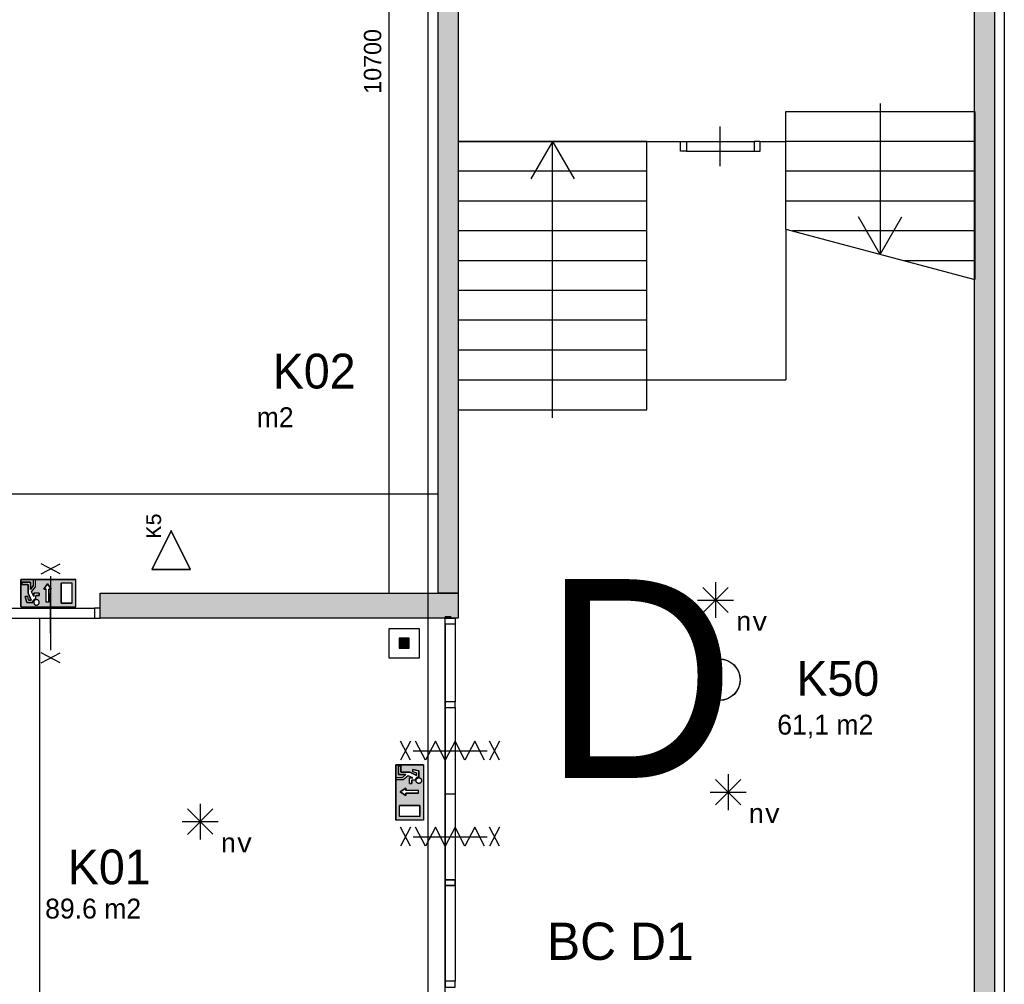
# Model space of a CAD drawing. Extents: x 319440 to 414317, y 3650 to 109188.
# Tile 20 of 46: x 352659 to 362568, y 27937 to 37638. Entities that reach past the tile are written whole.
import ezdxf
from ezdxf.enums import TextEntityAlignment as Align

# ---------------------------------------------------------------- set-up
doc = ezdxf.new("R2010")
doc.units = 0
doc.header["$MEASUREMENT"] = 0
doc.header["$PDMODE"] = 35
doc.header["$PDSIZE"] = -0.5
doc.layers.get('0').update_dxf_attribs({"linetype": 'CONTINUOUS'})
doc.layers.get('DEFPOINTS').update_dxf_attribs({"linetype": 'CONTINUOUS'})
for name, color, linetype in [('-02$TEKST$$$MAAT', 252, 'CONTINUOUS'), ('AA$1A---_ARCEER', 252, 'CONTINUOUS'), ('AL00---_BRANDBEVEILIGING', 252, 'CONTINUOUS'), ('AL22----_BINNENWAND', 252, 'CONTINUOUS'), ('AL24----_TRAPPEN', 252, 'CONTINUOUS'), ('AL31----_BUITENKOZIJN', 252, 'CONTINUOUS'), ('AL32----_BINNENKOZIJN', 252, 'CONTINUOUS'), ('AM$1A---_MAATVOERING', 252, 'CONTINUOUS'), ('Brandweer', 252, 'CONTINUOUS'), ('LAYER01', 252, 'CONTINUOUS'), ('M2', 252, 'CONTINUOUS'), ('OMPARTIMENTERING', 252, 'CONTINUOUS')]:
    doc.layers.add(name, color=color, linetype=linetype)
doc.styles.add('B-01', font='b-gbp')
doc.styles.add('MONOTXT', font='MONOTXT')
doc.dimstyles.new('BBA_STAND', dxfattribs={"dimtxt": 175, "dimasz": 1, "dimexe": 1, "dimexo": 0.001, "dimgap": 75, "dimtad": 1, "dimdec": 0, "dimzin": 0, "dimdsep": 46, "dimtxsty": 'B-01', "dimblk": 'NONE', "dimblk1": 'NONE', "dimblk2": 'PIJL1', "dimcen": 1, "dimse1": 1, "dimse2": 1, "dimclrd": 256, "dimclre": 1, "dimclrt": 256, "dimadec": 0, "dimazin": 0, "dimtfac": 1, "dimtdec": 0, "dimtmove": 0, "dimatfit": 0, "dimldrblk": 'PIJL1', "dimfxl": 1, "dimtolj": 1, "dimtzin": 0, "dimarcsym": 0})

# ---------------------------------------------------------------- blocks, each defined once
blk = doc.blocks.new('*D101')
at = {"layer": 'AM$1A---_MAATVOERING', "lineweight": -2, "transparency": 16777216}
blk.add_line((330020.4, 32871), (356865.4, 32871), dxfattribs=at)
at = {"layer": 'DEFPOINTS', "color": 0, "transparency": 16777216}
for p in [(330020.4, 42008), (356865.4, 42008), (356865.4, 32871)]:
    blk.add_point(p, dxfattribs=at)
at = {"layer": 'AM$1A---_MAATVOERING', "transparency": 16777216, "insert": (343442.9, 33033.5), "char_height": 175, "attachment_point": 5, "style": 'B-01'}
blk.add_mtext('\\A1;26845', dxfattribs=at)
blk = doc.blocks.new('_None')
blk = doc.blocks.new('PIJL1')
at = {"color": 1, "linetype": 'ByBlock'}
blk.add_line((0, 82.6), (0, -82.6), dxfattribs=at)
blk.add_solid([(-100, 16.7), (-100, -16.7), (0, 0)], dxfattribs=at)
blk = doc.blocks.new('*D118')
at = {"layer": 'AM$1A---_MAATVOERING', "lineweight": -2, "transparency": 16777216}
blk.add_line((356374, 42569), (356374, 31869), dxfattribs=at)
at = {"layer": 'DEFPOINTS', "color": 0, "transparency": 16777216}
for p in [(356551, 42569), (356374, 31869), (356551, 31869)]:
    blk.add_point(p, dxfattribs=at)
at = {"layer": 'AM$1A---_MAATVOERING', "transparency": 16777216, "insert": (356211.5, 37219), "char_height": 175, "attachment_point": 5, "rotation": 90, "style": 'B-01'}
blk.add_mtext('\\A1;10700', dxfattribs=at)
blk = doc.blocks.new('*D165')
at = {"layer": 'AM$1A---_MAATVOERING', "lineweight": -2, "transparency": 16777216}
blk.add_line((352859, 31619), (352859, 19319), dxfattribs=at)
at = {"layer": 'DEFPOINTS', "color": 0, "transparency": 16777216}
for p in [(351878, 31619), (352610.4, 19319), (352859, 19319)]:
    blk.add_point(p, dxfattribs=at)
at = {"layer": 'AM$1A---_MAATVOERING', "transparency": 16777216, "insert": (352696.5, 25469), "char_height": 175, "attachment_point": 5, "rotation": 90, "style": 'B-01'}
blk.add_mtext('\\A1;12300', dxfattribs=at)

msp = doc.modelspace()

# ---------------------------------------------------------------- hatches: boundary and pattern name
at = {"layer": 'AA$1A---_ARCEER'}
h = msp.add_hatch(color=256, dxfattribs=at)
h.paths.add_polyline_path([(362467.8, 10269), (362467.8, 39818.8), (362470.4, 39818.8), (362470.4, 40018.8), (362467.8, 40018.8), (362467.8, 42569), (362267.8, 42569), (362267.8, 40018.8), (356870.4, 40018.8), (356870.4, 31869), (357070.4, 31869), (357070.4, 39818.8), (362267.8, 39818.8), (362267.8, 36714.7), (362269.8, 36714.7), (362270, 35026), (362267.8, 35026), (362267.8, 26864.5), (362270.4, 26864.5), (362270.4, 26804.5), (362267.8, 26804.5), (362267.8, 24834.5), (362270.4, 24834.5), (362270.4, 24634.5), (362267.8, 24634.5), (362267.8, 10269)])
h.paths.add_polyline_path([(361412, 38714.7), (362267.8, 37876.3), (362267.8, 38016.3), (361452.8, 38814.7), (357887.1, 38814.7), (357070.4, 38014.7), (357070.4, 37874.7), (357927.9, 38714.7)], flags=17)
h.paths.add_polyline_path([(358570.4, 24634.5), (362267.8, 24634.5), (362267.8, 24834.5), (358670.4, 24834.5), (358670.4, 26884.5), (358470.4, 26884.5), (358470.4, 26798), (358470.4, 24834.5), (357070.4, 24834.5), (357070.4, 26884.5), (356940.6, 26884.5), (356870.4, 26884.5), (356870.4, 24734.5), (356870.4, 20919), (357070.4, 20919), (357070.4, 24634.5)], flags=17)
h.paths.add_polyline_path([(356870.4, 20969), (356870.4, 21069), (353370.4, 21069), (353370.4, 27319), (353570.4, 27319), (353570.4, 27419), (353270.4, 27419), (353270.4, 20969)])
h.paths.add_polyline_path([(356970.4, 16619), (356970.4, 15919), (357075.4, 15919), (357075.4, 19419), (356975.6, 19419), (356865.4, 19419), (356865.4, 19319), (353800.4, 19319), (353800.4, 19219), (356865.4, 19219), (356865.4, 16719), (356570.4, 16719), (356570.4, 13329), (356045.4, 13329), (356045.4, 10269), (356255.4, 10269), (356255.4, 13119), (357255.4, 13119), (357255.4, 13329), (357255.4, 15319), (357155.4, 15319), (357155.4, 13329), (356670.4, 13329), (356670.4, 16619), (356865.4, 16619)])
h.paths.add_polyline_path([(352470.4, 10269), (352470.4, 16419), (352370.4, 16419), (352370.4, 10269)])
h.paths.add_polyline_path([(352470.4, 17419), (352470.4, 19219), (352800.4, 19219), (352800.4, 19319), (352420.4, 19319), (352370.4, 19319), (352370.4, 19219.3), (352370.4, 19219), (352370.4, 17419)])
h.paths.add_polyline_path([(352470.4, 31619), (352470.4, 31869), (349811.8, 31869), (345240.4, 31869), (345240.4, 31819), (348851.9, 31819), (349052.1, 31619), (349811.8, 31619)])
h.paths.add_polyline_path([(356940.2, 31619), (356940.2, 31634), (356940.5, 31634), (356940.5, 31619), (357070.4, 31619), (357070.4, 31869), (356870.4, 31869), (353470.4, 31869), (353470.4, 31619)])
at = {"layer": 'AL00---_BRANDBEVEILIGING'}
msp.add_hatch(color=256, dxfattribs=at).paths.add_polyline_path([(356477.9, 31316.7), (356577.9, 31316.7), (356577.9, 31416.7), (356477.9, 31416.7)])
at = {"layer": 'Brandweer'}
h = msp.add_hatch(color=256, dxfattribs=at)
h.paths.add_polyline_path([(353225.3, 31731.8), (353225.3, 32009.2), (352670.4, 32009.2), (352670.4, 31731.8)])
h.paths.add_polyline_path([(353077.3, 31972.2), (353188.3, 31972.2), (353188.3, 31768.8), (353077.3, 31768.8)], flags=16)
h.paths.add_polyline_path([(352976.5, 31910.4), (352953.3, 31910.4), (352953.3, 31780.9), (352925.6, 31780.9), (352925.6, 31910.4), (352902.5, 31910.4), (352939.5, 31965.9)], flags=16)
h.paths.add_polyline_path([(352855.4, 31870.5), (352855.4, 31847.4), (352823, 31847.4), (352823, 31813.8), (352822.6, 31813.8), (352822.2, 31813.7), (352821.8, 31813.7), (352821.4, 31813.6), (352821, 31813.5), (352819.5, 31813.2), (352816.3, 31812.2), (352814.7, 31811.7), (352809.1, 31809), (352808.5, 31808.7), (352802.8, 31804.2), (352802.5, 31804), (352799.4, 31800.5), (352799, 31800), (352795.7, 31794.9), (352795.5, 31794.4), (352792.2, 31784.9), (352792.1, 31784.5), (352791.5, 31777.5), (352791.5, 31778), (352730.5, 31778), (352715.5, 31838.1), (352739.3, 31838.1), (352748.6, 31801.1), (352775.5, 31801.1), (352744.4, 31869.6), (352744.4, 31958.4), (352679.6, 31958.4), (352679.6, 31981.5), (352767.5, 31981.5), (352767.5, 31907.5), (352795.2, 31943.2), (352795.2, 32004.6), (352818.4, 32004.6), (352818.4, 31935.2), (352778.5, 31884), (352799.9, 31836.9), (352799.9, 31870.5)], flags=16)
h.paths.add_polyline_path([(352847.2, 31758.4), (352847.7, 31758.9), (352848.2, 31759.4)], flags=16)
h.paths.add_polyline_path([(352855.4, 31780.9), (352855.2, 31774.7), (352853.8, 31768.9), (352851, 31762.7), (352845.6, 31756.8), (352840.6, 31753.4), (352835.5, 31751.4), (352829.3, 31750.3), (352821.9, 31750.9), (352816.3, 31752.7), (352812.4, 31754.8), (352807.3, 31758.9), (352803.6, 31764.2), (352801.3, 31769.3), (352799.9, 31775.3), (352800.1, 31782.7), (352802.4, 31790.1), (352806.1, 31795.6), (352810.8, 31800.3), (352815.9, 31803.2), (352820.1, 31804.7), (352826.2, 31805.7), (352832.9, 31805.3), (352837.3, 31804), (352843.3, 31801.2), (352848.9, 31795.9), (352853, 31789.9)], flags=16)
msp.add_hatch(color=256, dxfattribs=at).paths.add_polyline_path([(359700, 30791.8), (359700, 31208.2, 1)])
h = msp.add_hatch(color=256, dxfattribs=at)
h.paths.add_polyline_path([(356721.9, 30142.4), (356444.4, 30142.4), (356444.4, 29587.6), (356721.9, 29587.6)])
h.paths.add_polyline_path([(356543.3, 29859.5), (356543.3, 29836.4), (356487.8, 29873.4), (356543.3, 29910.4), (356543.3, 29887.2), (356672.7, 29887.2), (356672.7, 29859.5)], flags=16)
h.paths.add_polyline_path([(356684.9, 29735.5), (356684.9, 29624.6), (356481.4, 29624.6), (356481.4, 29735.5)], flags=16)
h.paths.add_polyline_path([(356606.3, 29957.5), (356583.2, 29957.5), (356583.2, 30013), (356616.8, 30013), (356569.7, 30034.4), (356518.4, 29994.5), (356449.1, 29994.5), (356449.1, 30017.6), (356510.5, 30017.6), (356546.1, 30045.3), (356472.2, 30045.3), (356472.2, 30133.2), (356495.3, 30133.2), (356495.3, 30068.5), (356584.1, 30068.5), (356652.5, 30037.3), (356652.5, 30064.3), (356615.5, 30073.5), (356615.5, 30097.4), (356675.6, 30082.3), (356675.6, 30021.3), (356669.2, 30020.7), (356668.8, 30020.7), (356659.2, 30017.4), (356658.8, 30017.2), (356653.7, 30013.9), (356653.2, 30013.5), (356649.7, 30010.3), (356649.4, 30010.1), (356645, 30004.3), (356644.7, 30003.7), (356643.3, 30000.8), (356640.1, 29991.8), (356640.1, 29991.5), (356640, 29991.1), (356639.9, 29990.7), (356639.9, 29990.3), (356639.8, 29989.8), (356606.3, 29989.8)], flags=16)
h.paths.add_polyline_path([(356696.7, 30006.3), (356700.9, 29996.6), (356701.2, 29996.1), (356701, 29996.5), (356705.4, 29985.2), (356697.4, 29964.7), (356689.2, 29961), (356678.6, 29955.6), (356657.9, 29961.4), (356646.5, 29979.4), (356650.2, 30000.5), (356667.3, 30013.9), (356677, 30012.9), (356688.3, 30012.1), (356695.8, 30004.3), (356701.4, 29999), (356701.4, 29999), (356704.9, 29979.1), (356699.7, 29971.3), (356693.1, 29961), (356685.8, 29959.3), (356672.7, 29955.6), (356653.6, 29965.3), (356649.7, 29975.5), (356648.9, 29977.2), (356648.9, 29977.1), (356648.4, 29979.9), (356648.4, 29980), (356648.4, 29979.9), (356648.4, 29979.9), (356646.5, 29991), (356652.2, 30000.1), (356653.8, 30003), (356653.5, 30002.5), (356664.3, 30012.7), (356686.3, 30013.2), (356693.4, 30006.5), (356702.2, 29998.9), (356702.7, 29992.7), (356704.5, 29978), (356692.1, 29960.5), (356671.3, 29955.8), (356662.3, 29960.9), (356661.7, 29961.2), (356661.9, 29961.1), (356651.8, 29967.5), (356645.9, 29988.6), (356650.4, 29996.9), (356655.7, 30007.3), (356665.3, 30011), (356665.7, 30011.2), (356665.6, 30011.1), (356677.1, 30014.9)], flags=16)

# ---------------------------------------------------------------- linework, layer by layer
at = {"layer": '-02$TEKST$$$MAAT'}
for points in [[(354183, 32109.7), (354378.4, 32109.7), (354183, 32500.3), (353987.7, 32109.7)], [(354183, 32112.2), (354374.3, 32112.2), (354183, 32494.7), (353991.8, 32112.2)]]:
    msp.add_lwpolyline(points, close=True, dxfattribs=at)
at = {"layer": 'AL00---_BRANDBEVEILIGING'}
msp.add_lwpolyline([(356377.9, 31216.8), (356377.9, 31516.7), (356677.9, 31516.7), (356677.9, 31216.7), (356377.9, 31216.7)], dxfattribs=at)
msp.add_lwpolyline([(356477.9, 31316.7), (356577.9, 31316.7), (356577.9, 31416.7), (356477.9, 31416.7)], close=True, dxfattribs=at)
at = {"layer": 'AL22----_BINNENWAND'}
for points in [[(356870.4, 31869), (356870.4, 40018.8)], [(357070.4, 39818.8), (357070.4, 31869)], [(362267.8, 10269), (362267.8, 39818.8)], [(362467.8, 39818.8), (362467.8, 10269)], [(353470.4, 31869), (357070.4, 31869)], [(353470.4, 31619), (353470.4, 31869)], [(357070.4, 31869), (356870.4, 31869)], [(357070.4, 31869), (357070.4, 31619)], [(357070.4, 31619), (353470.4, 31619)], [(356940.4, 26884.5), (356940.2, 31634)], [(357000.2, 31634), (356940.2, 31634)]]:
    msp.add_lwpolyline(points, dxfattribs=at)
at = {"layer": 'AL24----_TRAPPEN'}
for points in [[(361319.8, 36794.7), (361319.8, 35277.8)], [(360369.8, 35532.3), (360369.8, 36714.7), (362269.8, 36714.7), (362270, 35026)], [(359709.5, 36164.7), (359709.5, 36364.7), (359709.5, 36564.7)], [(357070.4, 36414.7), (358970.4, 36414.7)], [(358020.4, 36414.7), (357802.5, 36037.2)], [(358020.4, 33634.7), (358020.4, 36414.7)], [(358020.4, 36414.7), (358238.3, 36037.2)], [(358970.4, 36414.7), (359309.4, 36414.7)], [(360109.4, 36414.7), (360369.8, 36414.7)], [(362269.8, 36414.7), (360369.8, 36414.7)], [(358970.4, 36114.7), (357070.4, 36114.7)], [(362269.8, 36114.7), (360369.8, 36114.7)], [(358970.4, 35814.7), (357070.4, 35814.7)], [(362269.8, 35814.7), (360369.8, 35814.7)], [(361319.9, 35277.8), (361102, 35655.3)], [(361319.9, 35277.8), (361537.9, 35655.3)], [(358970.4, 35514.7), (357070.4, 35514.7)], [(360369.8, 35532.3), (362270, 35026)], [(360369.8, 35532.3), (360369.8, 34014.7)], [(362269.8, 35514.7), (360435.7, 35514.7)], [(358970.4, 35214.7), (357070.4, 35214.7)], [(362269.8, 35214.7), (361561.8, 35214.7)], [(358970.4, 34914.7), (357070.4, 34914.7)], [(358970.4, 34614.7), (357070.4, 34614.7)], [(358970.4, 34314.7), (357070.4, 34314.7)], [(357070.4, 34014.7), (358970.4, 34014.7)], [(358970.4, 34014.7), (360369.8, 34014.7)]]:
    msp.add_lwpolyline(points, dxfattribs=at)
msp.add_lwpolyline([(357070.4, 33714.7), (358970.4, 33714.7), (358970.4, 36414.7), (357070.4, 36414.7)], close=True, dxfattribs=at)
at = {"layer": 'AL31----_BUITENKOZIJN'}
msp.add_lwpolyline([(352970.5, 31469), (352970.5, 31669), (352970.5, 31869)], dxfattribs=at)
at = {"layer": 'AL32----_BINNENKOZIJN'}
for points in [[(359309.4, 36414.7), (359369.4, 36414.7), (359369.4, 36314.7), (359309.4, 36314.7)], [(360109.4, 36414.7), (360049.6, 36414.7), (360049.6, 36315), (360109.4, 36315)], [(353470.4, 31719), (353410.6, 31719), (353410.6, 31619.3), (353470.4, 31619.3)], [(357040.2, 31619), (357040.2, 31559.3), (356940.5, 31559.3), (356940.5, 31619)], [(357040.2, 30719), (357040.2, 30778.8), (356940.5, 30778.8), (356940.5, 30719)], [(357040.2, 28928.8), (357040.2, 28988.5), (356940.5, 28988.5), (356940.5, 28928.8)], [(357040.4, 28988.5), (357040.4, 28928.8), (356940.6, 28928.8), (356940.6, 28988.5)], [(357040.4, 27906.8), (357040.4, 27966.5), (356940.6, 27966.5), (356940.6, 27906.8)]]:
    msp.add_lwpolyline(points, close=True, dxfattribs=at)
for points in [[(359369.4, 36414.7), (360049.6, 36414.7)], [(359369.4, 36314.7), (360049.6, 36315)], [(352530.4, 31719), (353410.6, 31719)], [(352530.4, 31619), (353410.6, 31619.3)], [(356940.5, 31559.3), (356940.5, 30778.8)], [(357040.2, 31559.3), (357040.2, 30778.8)], [(356940.5, 30719), (356940.5, 28988.5)], [(357040.2, 30719), (357040.2, 28988.5)], [(356940.6, 28928.8), (356940.6, 27966.5)], [(357040.4, 28928.8), (357040.4, 27966.5)]]:
    msp.add_lwpolyline(points, dxfattribs=at)
at = {"layer": 'Brandweer'}
for p, q in [((352670.4, 32009.2, 2600), (353225.3, 32009.2, 2600)), ((352670.4, 31731.8, 2600), (352670.4, 32009.2, 2600)), ((353225.3, 31731.8, 2600), (353225.3, 32009.2, 2600)), ((352679.6, 31981.5, 2600), (352767.5, 31981.5, 2600)), ((352679.6, 31958.4, 2600), (352679.6, 31981.5, 2600)), ((352744.4, 31958.4, 2600), (352679.6, 31958.4, 2600)), ((352744.4, 31869.6, 2600), (352744.4, 31958.4, 2600)), ((352767.5, 31981.5, 2600), (352767.5, 31907.5, 2600)), ((352767.5, 31907.5, 2600), (352795.2, 31943.2, 2600)), ((352778.4, 31883.8, 2600), (352818.4, 31935.2, 2600)), ((352818.4, 32004.6, 2600), (352795.2, 32004.6, 2600)), ((352795.2, 32004.6, 2600), (352795.2, 31943.2, 2600)), ((352818.4, 31935.2, 2600), (352818.4, 32004.6, 2600)), ((352939.5, 31965.9, 2600), (352902.5, 31910.4, 2600)), ((352902.5, 31910.4, 2600), (352925.6, 31910.4, 2600)), ((352925.6, 31780.9, 2600), (352925.6, 31910.4, 2600)), ((352976.5, 31910.4, 2600), (352939.5, 31965.9, 2600)), ((352953.3, 31910.4, 2600), (352976.5, 31910.4, 2600)), ((352953.3, 31780.9, 2600), (352953.3, 31910.4, 2600)), ((353077.3, 31768.8, 2600), (353077.3, 31972.2, 2600)), ((353188.3, 31972.2, 2600), (353077.3, 31972.2, 2600)), ((353188.3, 31768.8, 2600), (353188.3, 31972.2, 2600)), ((359534, 31673.3), (359789.7, 31929)), ((359534, 31929), (359788.5, 31674.5)), ((359661.2, 31981.7), (359661.2, 31621.8)), ((352739.3, 31838.1, 2600), (352715.5, 31838.1, 2600)), ((352730.5, 31778, 2600), (352715.5, 31838.1, 2600)), ((352748.6, 31801.1, 2600), (352739.3, 31838.1, 2600)), ((352775.5, 31801.1, 2600), (352744.4, 31869.6, 2600)), ((352799.9, 31836.9, 2600), (352778.5, 31884, 2600)), ((352855.4, 31870.5, 2600), (352799.9, 31870.5, 2600)), ((352799.9, 31836.9, 2600), (352799.9, 31870.5, 2600)), ((352823, 31813.8, 2600), (352823, 31847.4, 2600)), ((352855.4, 31847.4, 2600), (352823, 31847.4, 2600)), ((352855.4, 31870.5, 2600), (352855.4, 31847.4, 2600)), ((352670.4, 31731.8, 2600), (353225.3, 31731.8, 2600)), ((352791.5, 31778, 2600), (352730.5, 31778, 2600)), ((352748.6, 31801.1, 2600), (352775.5, 31801.1, 2600)), ((353188.3, 31768.8, 2600), (353077.3, 31768.8, 2600)), ((359480.4, 31800.9), (359842.1, 31800.9)), ((359700, 31209.5), (359700, 30790.5)), ((356444.4, 30142.4, 2600), (356444.4, 29587.6, 2600)), ((356721.9, 30142.4, 2600), (356444.4, 30142.4, 2600)), ((356472.2, 30133.2, 2600), (356472.2, 30045.3, 2600)), ((356495.3, 30133.2, 2600), (356472.2, 30133.2, 2600)), ((356495.3, 30068.5, 2600), (356495.3, 30133.2, 2600)), ((356721.9, 30142.4, 2600), (356721.9, 29587.6, 2600)), ((356472.2, 30045.3, 2600), (356546.1, 30045.3, 2600)), ((356584.1, 30068.5, 2600), (356495.3, 30068.5, 2600)), ((356546.1, 30045.3, 2600), (356510.5, 30017.6, 2600)), ((356569.8, 30034.5, 2600), (356518.4, 29994.5, 2600)), ((356616.8, 30013, 2600), (356569.7, 30034.4, 2600)), ((356652.5, 30037.3, 2600), (356584.1, 30068.5, 2600)), ((356615.5, 30073.5, 2600), (356615.5, 30097.4, 2600)), ((356675.6, 30082.3, 2600), (356615.5, 30097.4, 2600)), ((356652.5, 30064.3, 2600), (356615.5, 30073.5, 2600)), ((356652.5, 30064.3, 2600), (356652.5, 30037.3, 2600)), ((356675.6, 30021.3, 2600), (356675.6, 30082.3, 2600)), ((359787.8, 30049.3, 2600), (359787.8, 29689.4, 2600)), ((356449.1, 29994.5, 2600), (356449.1, 30017.6, 2600)), ((356449.1, 30017.6, 2600), (356510.5, 30017.6, 2600)), ((356518.4, 29994.5, 2600), (356449.1, 29994.5, 2600)), ((356583.2, 29957.5, 2600), (356583.2, 30013, 2600)), ((356616.8, 30013, 2600), (356583.2, 30013, 2600)), ((356583.2, 29957.5, 2600), (356606.3, 29957.5, 2600)), ((356639.8, 29989.8, 2600), (356606.3, 29989.8, 2600)), ((356606.3, 29957.5, 2600), (356606.3, 29989.8, 2600)), ((359660.6, 29740.9, 2600), (359916.3, 29996.6, 2600)), ((359660.6, 29996.6, 2600), (359915, 29742.1, 2600)), ((356487.8, 29873.4, 2600), (356543.3, 29910.4, 2600)), ((356543.3, 29836.4, 2600), (356487.8, 29873.4, 2600)), ((356543.3, 29910.4, 2600), (356543.3, 29887.2, 2600)), ((356672.7, 29887.2, 2600), (356543.3, 29887.2, 2600)), ((356543.3, 29859.5, 2600), (356543.3, 29836.4, 2600)), ((356672.7, 29859.5, 2600), (356543.3, 29859.5, 2600)), ((359606.9, 29868.5, 2600), (359968.6, 29868.5, 2600)), ((354475, 29753.2), (354475, 29393.4)), ((356684.9, 29735.5, 2600), (356481.4, 29735.5, 2600)), ((356481.4, 29624.6, 2600), (356481.4, 29735.5, 2600)), ((356684.9, 29624.6, 2600), (356684.9, 29735.5, 2600)), ((354347.8, 29700.5), (354602.2, 29446.1)), ((354347.8, 29444.8), (354603.5, 29700.5)), ((354294.2, 29572.4), (354655.8, 29572.4)), ((356721.9, 29587.6, 2600), (356444.4, 29587.6, 2600)), ((356684.9, 29624.6, 2600), (356481.4, 29624.6, 2600))]:
    msp.add_line(p, q, dxfattribs=at)
for points in [[(353067.3, 32066.5), (352873.8, 32166.5)], [(352873.8, 32066.5), (353067.3, 32166.5)], [(352970.5, 32041.5), (352970.5, 31296.5)], [(352970.5, 32041.5), (352970.5, 31296.5)], [(353067.3, 31171.5), (352873.8, 31271.5)], [(352873.8, 31171.5), (353067.3, 31271.5)], [(356592.9, 30383.1), (356492.9, 30189.6)], [(356592.9, 30189.6), (356492.9, 30383.1)], [(356592.9, 30383.1), (356492.9, 30189.6)], [(356592.9, 30189.6), (356492.9, 30383.1)], [(357336.9, 30189.6), (357237.9, 30383.1), (357138.9, 30189.6), (357039.9, 30383.1), (356940.9, 30189.6), (356841.9, 30383.1), (356742.9, 30189.6), (356643.9, 30383.1)], [(357336.9, 30189.6), (357237.9, 30383.1), (357138.9, 30189.6), (357039.9, 30383.1), (356940.9, 30189.6), (356841.9, 30383.1), (356742.9, 30189.6), (356643.9, 30383.1)], [(357487.9, 30383.1), (357387.9, 30189.6)], [(357487.9, 30189.6), (357387.9, 30383.1)], [(357487.9, 30383.1), (357387.9, 30189.6)], [(357487.9, 30189.6), (357387.9, 30383.1)], [(356617.9, 30286.4), (357362.9, 30286.4)], [(356617.9, 30286.4), (357362.9, 30286.4)], [(356617.9, 30286.4), (357362.9, 30286.4)], [(356617.9, 30286.4), (357362.9, 30286.4)], [(356940.6, 29853.8), (357040.2, 29853.8)], [(356592.9, 29517.9), (356492.9, 29324.3)], [(356592.9, 29324.3), (356492.9, 29517.9)], [(356592.9, 29517.9), (356492.9, 29324.3)], [(356592.9, 29324.3), (356492.9, 29517.9)], [(357336.9, 29324.3), (357237.9, 29517.9), (357138.9, 29324.3), (357039.9, 29517.9), (356940.9, 29324.3), (356841.9, 29517.9), (356742.9, 29324.3), (356643.9, 29517.9)], [(357336.9, 29324.3), (357237.9, 29517.9), (357138.9, 29324.3), (357039.9, 29517.9), (356940.9, 29324.3), (356841.9, 29517.9), (356742.9, 29324.3), (356643.9, 29517.9)], [(357487.9, 29517.9), (357387.9, 29324.3)], [(357487.9, 29324.3), (357387.9, 29517.9)], [(357487.9, 29517.9), (357387.9, 29324.3)], [(357487.9, 29324.3), (357387.9, 29517.9)], [(356617.9, 29421.1), (357362.9, 29421.1)], [(356617.9, 29421.1), (357362.9, 29421.1)], [(356617.9, 29421.1), (357362.9, 29421.1)], [(356617.9, 29421.1), (357362.9, 29421.1)]]:
    msp.add_lwpolyline(points, dxfattribs=at)
at = {"layer": 'Brandweer', "elevation": 2600}
for points in [[(352670.4, 32009.2), (352670.4, 31731.8), (353225.3, 31731.8), (353225.3, 32009.2), (352670.4, 32009.2)], [(352679.6, 31981.5), (352679.6, 31958.4), (352744.4, 31958.4), (352744.4, 31869.6), (352775.5, 31801.1), (352748.6, 31801.1), (352739.3, 31838.1), (352715.5, 31838.1), (352730.5, 31778), (352791.5, 31778), (352792, 31783.9), (352792.5, 31786.4), (352793.2, 31788.9), (352794.2, 31791.6), (352795.8, 31795.1), (352797.4, 31797.9), (352798.7, 31799.7), (352800.7, 31802.1), (352802.5, 31803.9), (352805.3, 31806.4), (352808, 31808.4), (352811, 31810.1), (352814, 31811.5), (352818.1, 31812.9), (352821, 31813.5), (352823, 31814.2), (352823, 31847.4), (352855.4, 31847.4), (352855.4, 31870.5), (352799.9, 31870.5), (352799.9, 31836.9), (352778.5, 31884), (352818.4, 31935.2), (352818.4, 32004.6), (352795.2, 32004.6), (352795.2, 31943.2), (352767.5, 31907.5), (352767.5, 31981.5), (352679.6, 31981.5)], [(352953.3, 31780.9), (352925.6, 31780.9), (352925.6, 31910.4), (352902.5, 31910.4), (352939.5, 31965.9), (352976.5, 31910.4), (352953.3, 31910.4), (352953.3, 31780.9)], [(353077.3, 31972.2), (353077.3, 31768.8), (353188.3, 31768.8), (353188.3, 31972.2), (353077.3, 31972.2)], [(352791.5, 31778), (352791.5, 31778.4), (352791.5, 31778.8), (352791.5, 31779.3), (352791.5, 31779.7), (352791.6, 31780.1), (352791.6, 31780.5), (352791.6, 31780.9), (352791.6, 31781.3), (352791.7, 31781.7), (352791.7, 31782.1), (352791.8, 31782.5), (352791.8, 31782.9), (352791.9, 31783.3), (352792, 31783.7), (352792, 31784.1), (352792.1, 31784.5), (352792.2, 31784.9), (352792.2, 31785.3), (352792.3, 31785.7), (352792.4, 31786.1), (352792.5, 31786.5), (352792.6, 31786.9), (352792.7, 31787.3), (352792.8, 31787.7), (352792.9, 31788.1), (352793, 31788.5), (352793.2, 31788.8), (352793.3, 31789.2), (352793.4, 31789.6), (352793.5, 31790), (352793.7, 31790.4), (352793.8, 31790.8), (352794, 31791.2), (352794.1, 31791.5), (352794.3, 31791.9), (352794.4, 31792.3), (352794.6, 31792.7), (352794.8, 31793), (352794.9, 31793.4), (352795.1, 31793.8), (352795.3, 31794.1), (352795.5, 31794.5), (352795.7, 31794.9), (352795.8, 31795.2), (352796, 31795.6), (352796.2, 31795.9), (352796.4, 31796.3), (352796.7, 31796.6), (352796.9, 31797), (352797.1, 31797.3), (352797.3, 31797.7), (352797.5, 31798), (352797.8, 31798.3), (352798, 31798.7), (352798.2, 31799), (352798.5, 31799.3), (352798.7, 31799.7), (352798.9, 31800), (352799.2, 31800.3), (352799.4, 31800.6), (352799.7, 31800.9), (352800, 31801.3), (352800.2, 31801.6), (352800.5, 31801.9), (352800.8, 31802.2), (352801, 31802.5), (352801.3, 31802.8), (352801.6, 31803.1), (352801.9, 31803.4), (352802.2, 31803.7), (352802.5, 31803.9), (352802.7, 31804.2), (352803, 31804.5), (352803.3, 31804.8), (352803.6, 31805), (352804, 31805.3), (352804.3, 31805.6), (352804.6, 31805.8), (352804.9, 31806.1), (352805.2, 31806.4), (352805.5, 31806.6), (352805.9, 31806.8), (352806.2, 31807.1), (352806.5, 31807.3), (352806.8, 31807.6), (352807.2, 31807.8), (352807.5, 31808), (352807.8, 31808.3), (352808.2, 31808.5), (352808.5, 31808.7), (352808.9, 31808.9), (352809.2, 31809.1), (352809.6, 31809.3), (352809.9, 31809.5), (352810.3, 31809.7), (352810.7, 31809.9), (352811, 31810.1), (352811.4, 31810.3), (352811.7, 31810.5), (352812.1, 31810.6), (352812.5, 31810.8), (352812.8, 31811), (352813.2, 31811.1), (352813.6, 31811.3), (352814, 31811.5), (352814.3, 31811.6), (352814.7, 31811.8), (352815.1, 31811.9), (352815.5, 31812), (352815.9, 31812.2), (352816.3, 31812.3), (352816.6, 31812.4), (352817, 31812.6), (352817.4, 31812.7), (352817.8, 31812.8), (352818.2, 31812.9), (352818.6, 31813), (352819, 31813.1), (352819.4, 31813.2), (352819.8, 31813.3), (352820.2, 31813.4), (352820.6, 31813.5), (352821, 31813.5), (352821.4, 31813.6), (352821.8, 31813.7), (352822.2, 31813.7), (352822.6, 31813.8), (352823, 31813.8)], [(352847.2, 31758.4), (352848.2, 31759.4), (352849.1, 31760.4), (352849.9, 31761.5), (352850.7, 31762.6), (352851.4, 31763.8), (352852.1, 31765), (352852.7, 31766.2), (352853.2, 31767.4), (352853.7, 31768.7), (352854.2, 31770), (352854.5, 31771.3), (352854.8, 31772.6), (352855.1, 31774), (352855.2, 31775.3), (352855.3, 31776.7), (352855.4, 31778), (352855.3, 31779.4), (352855.2, 31780.8), (352855.1, 31782.1), (352854.8, 31783.4), (352854.5, 31784.8), (352854.2, 31786.1), (352853.7, 31787.4), (352853.2, 31788.6), (352852.7, 31789.9), (352852.1, 31791.1), (352851.4, 31792.3), (352850.7, 31793.4), (352849.9, 31794.6), (352849.1, 31795.6), (352848.2, 31796.7), (352847.2, 31797.6), (352846.2, 31798.6), (352845.2, 31799.5), (352844.1, 31800.3), (352843, 31801.1), (352841.9, 31801.8), (352840.7, 31802.5), (352839.5, 31803.1), (352838.2, 31803.7), (352837, 31804.2), (352835.7, 31804.6), (352834.4, 31804.9), (352833, 31805.2), (352831.7, 31805.5), (352830.3, 31805.6), (352829, 31805.7), (352827.6, 31805.8), (352826.3, 31805.7), (352824.9, 31805.6), (352823.5, 31805.5), (352822.2, 31805.2), (352820.9, 31804.9), (352819.6, 31804.6), (352818.3, 31804.2), (352817, 31803.7), (352815.8, 31803.1), (352814.5, 31802.5), (352813.3, 31801.8), (352812.2, 31801.1), (352811.1, 31800.3), (352810, 31799.5), (352809, 31798.6), (352808, 31797.6), (352807.1, 31796.7), (352806.2, 31795.6), (352805.3, 31794.6), (352804.5, 31793.4), (352803.8, 31792.3), (352803.1, 31791.1), (352802.5, 31789.9), (352802, 31788.6), (352801.5, 31787.4), (352801.1, 31786.1), (352800.7, 31784.8), (352800.4, 31783.4), (352800.2, 31782.1), (352800, 31780.8), (352799.9, 31779.4), (352799.9, 31778), (352799.9, 31776.7), (352800, 31775.3), (352800.2, 31774), (352800.4, 31772.6), (352800.7, 31771.3), (352801.1, 31770), (352801.5, 31768.7), (352802, 31767.4), (352802.5, 31766.2), (352803.1, 31765), (352803.8, 31763.8), (352804.5, 31762.6), (352805.3, 31761.5), (352806.2, 31760.4), (352807.1, 31759.4), (352808, 31758.4), (352809, 31757.5), (352810, 31756.6), (352811.1, 31755.7), (352812.2, 31755), (352813.4, 31754.2), (352814.5, 31753.6), (352815.8, 31752.9), (352817, 31752.4), (352818.3, 31751.9), (352819.6, 31751.5), (352820.9, 31751.1), (352822.2, 31750.8), (352823.5, 31750.6), (352824.9, 31750.4), (352826.3, 31750.3), (352827.6, 31750.3), (352829, 31750.3), (352830.3, 31750.4), (352831.7, 31750.6), (352833, 31750.8), (352834.4, 31751.1), (352835.7, 31751.5), (352837, 31751.9), (352838.2, 31752.4), (352839.5, 31752.9), (352840.7, 31753.6), (352841.9, 31754.2), (352843, 31755), (352844.1, 31755.7), (352845.2, 31756.6), (352846.2, 31757.5), (352847.2, 31758.4)], [(352800.2, 31773.9), (352801.3, 31769.3), (352803.6, 31764.2), (352806.3, 31760.3), (352808.6, 31757.8), (352812.4, 31754.8), (352816.3, 31752.7), (352821.9, 31750.9), (352829.3, 31750.3), (352835.5, 31751.4), (352839.6, 31753), (352841.7, 31754.1), (352844.3, 31755.9), (352846.5, 31757.7), (352849.6, 31761.1), (352851.9, 31764.6), (352853.8, 31768.9), (352855.2, 31774.7), (352855.3, 31778.9), (352855, 31782.4), (352853.5, 31788.1), (352851.9, 31791.5), (352848.9, 31795.9), (352844.5, 31800), (352841.7, 31801.9), (352837.3, 31804), (352832.9, 31805.3), (352826.2, 31805.7), (352820.1, 31804.7), (352815.9, 31803.2), (352812.6, 31801.4), (352809.4, 31799), (352806.1, 31795.6), (352803.4, 31791.6), (352801.9, 31788.3), (352800.5, 31784.1), (352800.1, 31781.3), (352799.9, 31776.7), (352800.2, 31773.9)], [(356444.4, 30142.4), (356721.9, 30142.4), (356721.9, 29587.6), (356444.4, 29587.6), (356444.4, 30142.4)], [(356472.2, 30133.2), (356495.3, 30133.2), (356495.3, 30068.5), (356584.1, 30068.5), (356652.5, 30037.3), (356652.5, 30064.3), (356615.5, 30073.5), (356615.5, 30097.4), (356675.6, 30082.3), (356675.6, 30021.3), (356669.8, 30020.9), (356667.3, 30020.4), (356664.8, 30019.7), (356662, 30018.7), (356658.5, 30017), (356655.8, 30015.4), (356654, 30014.1), (356651.6, 30012.2), (356649.7, 30010.4), (356647.3, 30007.6), (356645.3, 30004.8), (356643.6, 30001.8), (356642.2, 29998.9), (356640.8, 29994.8), (356640.1, 29991.8), (356639.5, 29989.8), (356606.3, 29989.8), (356606.3, 29957.5), (356583.2, 29957.5), (356583.2, 30013), (356616.8, 30013), (356569.7, 30034.4), (356518.4, 29994.5), (356449.1, 29994.5), (356449.1, 30017.6), (356510.5, 30017.6), (356546.1, 30045.3), (356472.2, 30045.3), (356472.2, 30133.2)], [(356675.6, 30021.3), (356675.2, 30021.3), (356674.8, 30021.3), (356674.4, 30021.3), (356674, 30021.3), (356673.6, 30021.3), (356673.2, 30021.3), (356672.8, 30021.2), (356672.4, 30021.2), (356672, 30021.2), (356671.6, 30021.1), (356671.2, 30021.1), (356670.8, 30021), (356670.4, 30021), (356670, 30020.9), (356669.6, 30020.8), (356669.2, 30020.8), (356668.8, 30020.7), (356668.4, 30020.6), (356668, 30020.5), (356667.6, 30020.4), (356667.2, 30020.3), (356666.8, 30020.2), (356666.4, 30020.1), (356666, 30020), (356665.6, 30019.9), (356665.2, 30019.8), (356664.8, 30019.7), (356664.4, 30019.6), (356664, 30019.4), (356663.7, 30019.3), (356663.3, 30019.2), (356662.9, 30019), (356662.5, 30018.9), (356662.1, 30018.7), (356661.8, 30018.6), (356661.4, 30018.4), (356661, 30018.2), (356660.6, 30018.1), (356660.3, 30017.9), (356659.9, 30017.7), (356659.5, 30017.6), (356659.2, 30017.4), (356658.8, 30017.2), (356658.5, 30017), (356658.1, 30016.8), (356657.7, 30016.6), (356657.4, 30016.4), (356657, 30016.2), (356656.7, 30016), (356656.3, 30015.8), (356656, 30015.5), (356655.7, 30015.3), (356655.3, 30015.1), (356655, 30014.9), (356654.7, 30014.6), (356654.3, 30014.4), (356654, 30014.1), (356653.7, 30013.9), (356653.4, 30013.6), (356653, 30013.4), (356652.7, 30013.1), (356652.4, 30012.9), (356652.1, 30012.6), (356651.8, 30012.3), (356651.5, 30012.1), (356651.2, 30011.8), (356650.9, 30011.5), (356650.6, 30011.2), (356650.3, 30011), (356650, 30010.7), (356649.7, 30010.4), (356649.4, 30010.1), (356649.2, 30009.8), (356648.9, 30009.5), (356648.6, 30009.2), (356648.4, 30008.9), (356648.1, 30008.6), (356647.8, 30008.3), (356647.6, 30008), (356647.3, 30007.6), (356647.1, 30007.3), (356646.8, 30007), (356646.6, 30006.7), (356646.3, 30006.3), (356646.1, 30006), (356645.9, 30005.7), (356645.6, 30005.3), (356645.4, 30005), (356645.2, 30004.6), (356645, 30004.3), (356644.8, 30004), (356644.6, 30003.6), (356644.3, 30003.3), (356644.1, 30002.9), (356643.9, 30002.5), (356643.8, 30002.2), (356643.6, 30001.8), (356643.4, 30001.5), (356643.2, 30001.1), (356643, 30000.7), (356642.9, 30000.4), (356642.7, 30000), (356642.5, 29999.6), (356642.4, 29999.2), (356642.2, 29998.9), (356642.1, 29998.5), (356641.9, 29998.1), (356641.8, 29997.7), (356641.6, 29997.4), (356641.5, 29997), (356641.4, 29996.6), (356641.2, 29996.2), (356641.1, 29995.8), (356641, 29995.4), (356640.9, 29995), (356640.8, 29994.6), (356640.7, 29994.2), (356640.6, 29993.8), (356640.5, 29993.5), (356640.4, 29993.1), (356640.3, 29992.7), (356640.2, 29992.3), (356640.1, 29991.9), (356640.1, 29991.5), (356640, 29991.1), (356639.9, 29990.7), (356639.9, 29990.3), (356639.8, 29989.8)], [(356695.3, 29965.6), (356694.3, 29964.7), (356693.2, 29963.8), (356692.2, 29962.9), (356691.1, 29962.2), (356689.9, 29961.4), (356688.7, 29960.8), (356687.5, 29960.1), (356686.3, 29959.6), (356685, 29959.1), (356683.7, 29958.7), (356682.4, 29958.3), (356681, 29958), (356679.7, 29957.8), (356678.4, 29957.6), (356677, 29957.5), (356675.6, 29957.5), (356674.3, 29957.5), (356672.9, 29957.6), (356671.6, 29957.8), (356670.2, 29958), (356668.9, 29958.3), (356667.6, 29958.7), (356666.3, 29959.1), (356665, 29959.6), (356663.8, 29960.1), (356662.6, 29960.8), (356661.4, 29961.4), (356660.2, 29962.2), (356659.1, 29962.9), (356658, 29963.8), (356657, 29964.7), (356656, 29965.6), (356655.1, 29966.6), (356654.2, 29967.6), (356653.4, 29968.7), (356652.6, 29969.8), (356651.8, 29971), (356651.2, 29972.1), (356650.6, 29973.4), (356650, 29974.6), (356649.5, 29975.9), (356649.1, 29977.2), (356648.7, 29978.5), (356648.4, 29979.8), (356648.2, 29981.2), (356648, 29982.5), (356647.9, 29983.9), (356647.9, 29985.2), (356647.9, 29986.6), (356648, 29987.9), (356648.2, 29989.3), (356648.4, 29990.6), (356648.7, 29992), (356649.1, 29993.3), (356649.5, 29994.6), (356650, 29995.8), (356650.6, 29997.1), (356651.2, 29998.3), (356651.8, 29999.5), (356652.6, 30000.6), (356653.4, 30001.8), (356654.2, 30002.8), (356655.1, 30003.9), (356656, 30004.8), (356657, 30005.8), (356658, 30006.7), (356659.1, 30007.5), (356660.2, 30008.3), (356661.4, 30009), (356662.6, 30009.7), (356663.8, 30010.3), (356665, 30010.9), (356666.3, 30011.3), (356667.6, 30011.8), (356668.9, 30012.1), (356670.2, 30012.4), (356671.6, 30012.7), (356672.9, 30012.8), (356674.3, 30012.9), (356675.6, 30013), (356677, 30012.9), (356678.4, 30012.8), (356679.7, 30012.7), (356681, 30012.4), (356682.4, 30012.1), (356683.7, 30011.8), (356685, 30011.3), (356686.3, 30010.9), (356687.5, 30010.3), (356688.7, 30009.7), (356689.9, 30009), (356691.1, 30008.3), (356692.2, 30007.5), (356693.2, 30006.7), (356694.3, 30005.8), (356695.3, 30004.8), (356696.2, 30003.9), (356697.1, 30002.8), (356697.9, 30001.8), (356698.7, 30000.6), (356699.4, 29999.5), (356700.1, 29998.3), (356700.7, 29997.1), (356701.3, 29995.8), (356701.8, 29994.6), (356702.2, 29993.3), (356702.6, 29992), (356702.9, 29990.6), (356703.1, 29989.3), (356703.3, 29987.9), (356703.4, 29986.6), (356703.4, 29985.2), (356703.4, 29983.9), (356703.3, 29982.5), (356703.1, 29981.2), (356702.9, 29979.8), (356702.6, 29978.5), (356702.2, 29977.2), (356701.8, 29975.9), (356701.3, 29974.6), (356700.7, 29973.4), (356700.1, 29972.1), (356699.4, 29971), (356698.7, 29969.8), (356697.9, 29968.7), (356697.1, 29967.6), (356696.2, 29966.6), (356695.3, 29965.6)], [(356679.7, 30012.7), (356684.3, 30011.6), (356689.5, 30009.3), (356693.4, 30006.6), (356695.9, 30004.2), (356698.8, 30000.5), (356701, 29996.6), (356702.8, 29990.9), (356703.3, 29983.6), (356702.2, 29977.3), (356700.7, 29973.2), (356699.5, 29971.1), (356697.8, 29968.5), (356696, 29966.4), (356692.6, 29963.3), (356689, 29960.9), (356684.7, 29959), (356679, 29957.7), (356674.8, 29957.5), (356671.2, 29957.8), (356665.6, 29959.4), (356662.1, 29961), (356657.8, 29964), (356653.6, 29968.3), (356651.7, 29971.2), (356649.6, 29975.6), (356648.4, 29979.9), (356647.9, 29986.6), (356648.9, 29992.7), (356650.5, 29996.9), (356652.3, 30000.2), (356654.7, 30003.4), (356658.1, 30006.7), (356662, 30009.4), (356665.3, 30011), (356669.6, 30012.3), (356672.4, 30012.8), (356677, 30012.9), (356679.7, 30012.7)], [(356672.7, 29859.5), (356672.7, 29887.2), (356543.3, 29887.2), (356543.3, 29910.4), (356487.8, 29873.4), (356543.3, 29836.4), (356543.3, 29859.5), (356672.7, 29859.5)], [(356481.4, 29735.5), (356684.9, 29735.5), (356684.9, 29624.6), (356481.4, 29624.6), (356481.4, 29735.5)]]:
    msp.add_lwpolyline(points, dxfattribs=at)
for points in [[(352791.5, 31778), (352792.1, 31784.7), (352795.6, 31794.7), (352799.1, 31800.2), (352802.6, 31804.1), (352808.7, 31808.8), (352815.1, 31811.9), (352820, 31813.3), (352823, 31814.2), (352823, 31847.4), (352855.4, 31847.4), (352855.4, 31870.5), (352799.9, 31870.5), (352799.9, 31836.9), (352778.5, 31884), (352818.4, 31935.2), (352818.4, 32004.6), (352795.2, 32004.6), (352795.2, 31943.2), (352767.5, 31907.5), (352767.5, 31981.5), (352679.6, 31981.5), (352679.6, 31958.4), (352744.4, 31958.4), (352744.4, 31869.6), (352775.5, 31801.1), (352748.6, 31801.1), (352739.3, 31838.1), (352715.5, 31838.1), (352730.5, 31778)], [(356675.6, 30021.3), (356669, 30020.7), (356659, 30017.3), (356653.5, 30013.8), (356649.6, 30010.2), (356644.9, 30004.1), (356641.8, 29997.7), (356640.3, 29992.9), (356639.5, 29989.8), (356606.3, 29989.8), (356606.3, 29957.5), (356583.2, 29957.5), (356583.2, 30013), (356616.8, 30013), (356569.7, 30034.4), (356518.4, 29994.5), (356449.1, 29994.5), (356449.1, 30017.6), (356510.5, 30017.6), (356546.1, 30045.3), (356472.2, 30045.3), (356472.2, 30133.2), (356495.3, 30133.2), (356495.3, 30068.5), (356584.1, 30068.5), (356652.5, 30037.3), (356652.5, 30064.3), (356615.5, 30073.5), (356615.5, 30097.4), (356675.6, 30082.3)]]:
    msp.add_lwpolyline(points, close=True, dxfattribs=at)
at = {"layer": 'Brandweer'}
for radius in [209.5, 208.2]:
    msp.add_circle((359700, 31000), radius, dxfattribs=at)
at = {"layer": 'OMPARTIMENTERING', "ltscale": 800}
msp.add_lwpolyline([(356770.4, 24493), (356770.4, 24493), (356770.4, 24493), (356770.4, 40118.8), (362567.8, 40118.8), (362567.8, 24493)], close=True, dxfattribs=at)

# ---------------------------------------------------------------- texts
at = {"layer": '-02$TEKST$$$MAAT', "style": 'MONOTXT'}
msp.add_text('K5', height=148.75, rotation=90, dxfattribs=at).set_placement((354007.3, 32418.7), align=Align.MIDDLE_LEFT)
at = {"layer": 'Brandweer', "style": 'MONOTXT'}
for p in [(360026.8, 31585.4), (360153.3, 29653, 2600), (354840.6, 29356.9)]:
    msp.add_text('nv', height=185.94, dxfattribs=at).set_placement(p, align=Align.MIDDLE)
at = {"layer": 'LAYER01', "style": 'B-01'}
for s, height, p in [('K02', 350, (355206.4, 33929)), ('K50', 350, (360476.4, 30838)), ('K01', 350, (353144, 28942.3)), ('BC D1', 375, (357965, 28182))]:
    msp.add_text(s, height=height, rotation=0, dxfattribs=at).set_placement(p)
at = {"layer": 'LAYER01', "insert": (357928, 32012), "char_height": 2000, "width": 1683.04, "attachment_point": 1, "style": 'B-01'}
msp.add_mtext('D', dxfattribs=at)
at = {"layer": 'M2', "char_height": 200, "width": 1805, "attachment_point": 1, "style": 'B-01'}
for s, insert in [(' m2', (354970, 33740)), ('61,1 m2', (360283, 30648)), ('89.6 m2', (352915, 28798))]:
    msp.add_mtext(s, dxfattribs=dict(at, insert=insert))

# ---------------------------------------------------------------- dimensions: what is measured, and where the dimension line sits
at = {"layer": 'AM$1A---_MAATVOERING'}
for base, p1, p2, picture, middle in [((356374, 31869), (356551, 42569), (356551, 31869), '*D118', (356211.5, 37219)), ((352859, 19319), (351878, 31619), (352610.4, 19319), '*D165', (352696.5, 25469))]:
    dim = msp.add_linear_dim(base=base, p1=p1, p2=p2, angle=270, dimstyle='BBA_STAND', dxfattribs=at)
    dim.commit()
    dim.dimension.update_dxf_attribs({"geometry": picture, "text_midpoint": middle})
dim = msp.add_linear_dim(base=(356865.4, 32871), p1=(330020.4, 42008), p2=(356865.4, 42008), dimstyle='BBA_STAND', dxfattribs=at)
dim.commit()
dim.dimension.update_dxf_attribs({"geometry": '*D101', "text_midpoint": (343442.9, 33033.5)})

doc.saveas('drawing.dxf')
